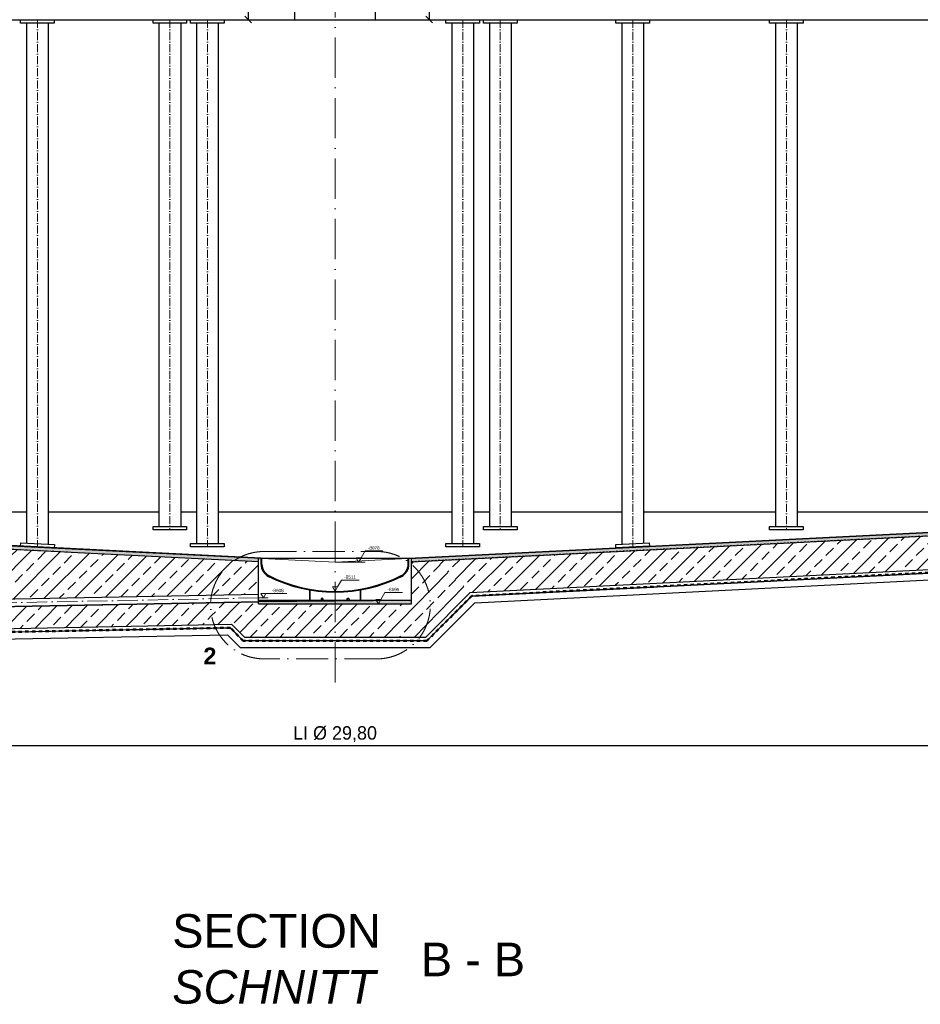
# Model space of a CAD drawing. Header units: millimetres. Extents: x -3395 to 5934498, y -177084 to 63013.
# Tile 32 of 256: x 36096 to 49501, y -53206 to -38552. Entities that reach past the tile are written whole.
import ezdxf

# ---------------------------------------------------------------- set-up
doc = ezdxf.new("R2010")
doc.units = ezdxf.units.MM
doc.linetypes.add('ACAD_ISO10W100', pattern=[18, 12, -3, 0, -3])
doc.linetypes.add('JIS_02_1.0', pattern=[2, 1, -1])
doc.layers.add('Bemaßung', color=7, linetype='Continuous', lineweight=9)
doc.layers.add('Beschriftung', color=7, linetype='Continuous', lineweight=9)
doc.styles.add('LBB3.5M1000', font='isocp.shx', dxfattribs={"height": 3.5})
doc.dimstyles.new('DIN', dxfattribs={"dimtxt": 2.5, "dimasz": 2.5, "dimexe": 1.25, "dimexo": 0.625, "dimtad": 1, "dimtih": 1, "dimdec": 4, "dimdsep": 46, "dimlunit": 6, "dimtxsty": 'Standard', "dimcen": 2.5, "dimadec": 0, "dimazin": 0, "dimtfac": 1, "dimtdec": 4, "dimtmove": 0, "dimatfit": 3, "dimfxl": 0, "dimtvp": 1, "dimtolj": 1, "dimtzin": 0, "dimarcsym": 0})
pattern_1 = [(45, (123584.55, 0), (-224.5064, 224.5064), []), (45, (123809.06, 0), (-224.5064, 224.5064), [158.75, -79.375])]
pattern_2 = [(45.645, (27336.25, -37728.7), (-227.0193, 221.965), []), (45.645, (27560.74, -37726.18), (-227.0193, 221.965), [158.75, -79.375])]

# ---------------------------------------------------------------- blocks, each defined once
blk = doc.blocks.new('_Oblique')
at = {"color": 0, "linetype": 'ByBlock', "lineweight": -2}
blk.add_line((-0.5, -0.5), (0.5, 0.5), dxfattribs=at)
blk = doc.blocks.new('*D116')
at = {"layer": 'Bemaßung', "color": 0, "lineweight": -2, "transparency": 16777216}
for p, q in [((55689, -47361), (55689, -49478)), ((25889, -48662), (25889, -49478)), ((25889, -49353), (55689, -49353))]:
    blk.add_line(p, q, dxfattribs=at)
at = {"layer": 'DEFPOINTS', "color": 0, "transparency": 16777216}
for p in [(55689, -46661), (25889, -47962), (55689, -49353)]:
    blk.add_point(p, dxfattribs=at)
at = {"layer": 'Bemaßung', "color": 0, "lineweight": -2, "transparency": 16777216, "xscale": 100, "yscale": 100, "zscale": 100, "rotation": 180}
blk.add_blockref('_Oblique', (25889, -49353), dxfattribs=at)
at = {"layer": 'Bemaßung', "color": 0, "lineweight": -2, "transparency": 16777216, "xscale": 100, "yscale": 100, "zscale": 100}
blk.add_blockref('_Oblique', (55689, -49353), dxfattribs=at)
at = {"layer": 'Bemaßung', "color": 0, "transparency": 16777216, "insert": (40789, -49186), "char_height": 200, "attachment_point": 5}
blk.add_mtext('\\A1;LI %%c 29,80', dxfattribs=at)
blk = doc.blocks.new('*D122')
at = {"layer": 'Bemaßung', "color": 0, "lineweight": -2, "transparency": 16777216}
blk.add_line((39495, -38050), (39495, -38550), dxfattribs=at)
at = {"layer": 'DEFPOINTS', "color": 0, "transparency": 16777216}
for p in [(39495, -38050), (39495, -38550), (39495, -38550)]:
    blk.add_point(p, dxfattribs=at)
at = {"layer": 'Bemaßung', "color": 0, "lineweight": -2, "transparency": 16777216, "xscale": 100, "yscale": 100, "zscale": 100}
for p, rotation in [((39495, -38050), 90), ((39495, -38550), 270)]:
    blk.add_blockref('_Oblique', p, dxfattribs=dict(at, rotation=rotation))
at = {"layer": 'Bemaßung', "color": 0, "transparency": 16777216, "insert": (39345, -38300), "char_height": 200, "attachment_point": 5, "rotation": 90}
blk.add_mtext('\\A1;50', dxfattribs=at)
blk = doc.blocks.new('*D123')
at = {"layer": 'Bemaßung', "color": 0, "lineweight": -2, "transparency": 16777216}
blk.add_line((42192, -38050), (42192, -38550), dxfattribs=at)
at = {"layer": 'DEFPOINTS', "color": 0, "transparency": 16777216}
for p in [(42192, -38050), (42192, -38550), (42192, -38550)]:
    blk.add_point(p, dxfattribs=at)
at = {"layer": 'Bemaßung', "color": 0, "lineweight": -2, "transparency": 16777216, "xscale": 100, "yscale": 100, "zscale": 100}
for p, rotation in [((42192, -38050), 90), ((42192, -38550), 270)]:
    blk.add_blockref('_Oblique', p, dxfattribs=dict(at, rotation=rotation))
at = {"layer": 'Bemaßung', "color": 0, "transparency": 16777216, "insert": (42042, -38300), "char_height": 200, "attachment_point": 5, "rotation": 90}
blk.add_mtext('\\A1;50', dxfattribs=at)

msp = doc.modelspace()

# ---------------------------------------------------------------- hatches: boundary and pattern name
at = {"lineweight": 13}
h = msp.add_hatch(dxfattribs=at)
h.set_pattern_fill('ANSI33', color=256, scale=50, style=0)
h.set_pattern_definition(pattern_1)
h.paths.add_polyline_path([(25674.44271, -46051.64424), (25649.44271, -46051.64424), (25649.44271, -46055.16414), (25654.44271, -46055.16414)], flags=16)
edge = h.paths.add_edge_path()
edge.add_line((25174.44271, -47374.12393), (38950.63321, -47113.9751))
edge.add_arc((39735.16349, -47266.23479), 799.1688, 123.892191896, 169.016718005, ccw=False)
edge.add_line((39289.5214, -46602.85413), (25835.44271, -45930.15019))
edge.add_line((25835.44271, -45930.15019), (25835.44271, -45980.15019))
edge.add_line((25835.44271, -45980.15019), (25659.79524, -45980.15019))
edge.add_arc((25649.44271, -45980.15019), 10.35253, -180, 0, ccw=False)
edge.add_line((25639.09017, -45980.15019), (25174.44271, -45980.15019))
edge.add_line((25174.44271, -45980.15019), (25174.44271, -47374.12393))
h = msp.add_hatch(dxfattribs=at)
h.set_pattern_fill('ANSI33', color=256, scale=50, style=0)
h.set_pattern_definition(pattern_1)
edge = h.paths.add_edge_path()
edge.add_line((56114.44271, -45980.15019), (55939.79524, -45980.15019))
edge.add_arc((55929.44271, -45980.15019), 10.35253, -180, 0, ccw=False)
edge.add_line((55919.09017, -45980.15019), (55743.44271, -45980.15019))
edge.add_line((55743.44271, -45980.15019), (55743.44271, -45930.15019))
edge.add_line((55743.44271, -45930.15019), (42289.36401, -46602.85413))
edge.add_arc((46803.20818, -42250.3021), 6270.52616, 223.957824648, 230.343393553)
edge.add_line((42801.45293, -47077.87429), (56114.44271, -46412.2248))
edge.add_line((56114.44271, -46412.2248), (56114.44271, -45980.15019))
h.paths.add_polyline_path([(55929.44271, -46051.64424), (55929.44271, -46055.16414), (55934.44271, -46055.16414), (55954.44271, -46051.64424)], flags=16)
h = msp.add_hatch(dxfattribs=at)
h.set_pattern_fill('ANSI33', color=256, scale=50, style=0)
h.set_pattern_definition(pattern_1)
edge = h.paths.add_edge_path()
edge.add_line((39651.44271, -46620.95019), (39289.5214, -46602.85413))
edge.add_arc((39762.19168, -47292.69091), 836.2368, 124.418609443, 167.667167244)
edge.add_line((38945.25243, -47114.0789), (39651.44271, -47100.45648))
edge.add_line((39651.44271, -47100.45648), (39651.44271, -46620.95019))
h = msp.add_hatch(dxfattribs=at)
h.set_pattern_fill('ANSI33', color=256, scale=50, style=0)
h.set_pattern_definition(pattern_2)
edge = h.paths.add_edge_path()
edge.add_line((42289.36401, -46602.85413), (41927.44271, -46620.95019))
edge.add_line((41927.44271, -46620.95019), (41927.44271, -47244.77774))
edge.add_line((41927.44271, -47244.77774), (40789.44271, -47244.77774))
edge.add_line((40789.44271, -47244.77774), (40789.44271, -47744.77774))
edge.add_line((40789.44271, -47744.77774), (42134.54949, -47744.77774))
edge.add_line((42134.54949, -47744.77774), (42801.6082, -47077.87429))
edge.add_line((42801.6082, -47077.87429), (42801.29767, -47077.87429))
edge.add_arc((46850.79074, -42200.33), 6339.46626, 223.98443279, 230.29945913, ccw=False)
h = msp.add_hatch(color=256)
h.dxf.hatch_style = 1
h.paths.add_polyline_path([(40605.62507, -47167.69231), (40605.99878, -47167.2401, 0.6301564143), (40581.44261, -47178.62033), (40581.44261, -47194.77775), (40588.43755, -47178.59254, -0.3080631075)])
h = msp.add_hatch(color=256)
h.dxf.hatch_style = 1
h.paths.add_polyline_path([(40991.62507, -47167.69231), (40991.99878, -47167.2401, 0.6301564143), (40967.44261, -47178.62033), (40967.44261, -47194.77775), (40974.43755, -47178.59254, -0.3080631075)])
h = msp.add_hatch(dxfattribs=at)
h.set_pattern_fill('ANSI33', color=256, scale=50, style=0)
h.set_pattern_definition(pattern_2)
h.paths.add_polyline_path([(38936.88315, -47228.5616), (30128.30526, -47398.47921), (30225.27462, -47724.13902), (38990.01471, -47555.06705, -0.1046151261)])
h = msp.add_hatch(dxfattribs=at)
h.set_pattern_fill('ANSI33', color=256, scale=50, style=0)
h.set_pattern_definition(pattern_2)
edge = h.paths.add_edge_path()
edge.add_line((40789.44271, -47244.77774), (39651.44271, -47244.77774))
edge.add_line((39651.44271, -47244.77774), (39651.44271, -47214.77774))
edge.add_line((39651.44271, -47214.77774), (38935.52977, -47228.58771))
edge.add_arc((39764.10072, -47258.09662), 829.09625, 177.960317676, 200.988816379)
edge.add_line((38990.01471, -47555.06705), (39249.61749, -47550.05931))
edge.add_line((39249.61749, -47550.05931), (39444.33592, -47744.77774))
edge.add_line((39444.33592, -47744.77774), (40789.44271, -47744.77774))
edge.add_line((40789.44271, -47744.77774), (40789.44271, -47244.77774))
at = {"layer": 'Bemaßung', "lineweight": 9}
h = msp.add_hatch(dxfattribs=at)
h.set_pattern_fill('ANSI36', color=256, scale=3)
h.paths.add_polyline_path([(25835.44271, -45880.08773), (25835.44271, -45930.15019), (39289.5214, -46602.85413, -0.0283571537), (39367.44869, -46556.68803)])
h.paths.add_polyline_path([(39651.44271, -46570.88773), (39367.44869, -46556.68803, 0.0283571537), (39289.5214, -46602.85413), (39651.44271, -46620.95019)])
h = msp.add_hatch(dxfattribs=at)
h.set_pattern_fill('ANSI36', color=256, scale=3)
h.paths.add_polyline_path([(55743.44271, -45880.08773), (55743.44271, -45930.15019), (42289.36401, -46602.85413, 0.0283571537), (42211.43672, -46556.68803)])
h.paths.add_polyline_path([(41927.44271, -46570.88773), (42211.43672, -46556.68803, -0.0283571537), (42289.36401, -46602.85413), (41927.44271, -46620.95019)])
h = msp.add_hatch(dxfattribs=at)
h.set_pattern_fill('ANSI36', color=256, scale=3)
h.paths.add_polyline_path([(41927.44271, -47194.77774), (41461.11415, -47198.87553), (41453.13183, -47212.70132), (41434.6125, -47244.77774), (41927.44271, -47244.77774)])
h.paths.add_polyline_path([(41415.41187, -47212.70132), (41453.13183, -47212.70132), (41461.11415, -47198.87553), (40789.44271, -47204.77774), (40789.44271, -47244.77774), (41433.9312, -47244.77774)])
h.paths.add_polyline_path([(41453.13183, -47212.70132), (41415.41187, -47212.70132), (41433.9312, -47244.77774), (41434.6125, -47244.77774)], flags=17)
h.paths.add_polyline_path([(40789.44271, -47204.77774), (39651.44271, -47214.77774), (39651.44271, -47244.77774), (40789.44271, -47244.77774)])

# ---------------------------------------------------------------- linework, layer by layer
at = {"linetype": 'ACAD_ISO10W100', "lineweight": 18, "ltscale": 50}
msp.add_line((40789.44271, -48418.76776), (40789.44271, -35671.59871), dxfattribs=at)
for p, q in [((40189.14602, -38554.77774), (40189.14602, -37940.77468)), ((41389.14602, -38554.77774), (41389.14602, -37965.41207)), ((25889.44271, -38554.77774), (55689.44271, -38554.77774)), ((36197.49271, -38604.77774), (36197.49271, -46340.11778)), ((36521.39271, -38604.77774), (36521.39271, -46356.31278)), ((38168.71178, -38604.77774), (38168.71178, -46094.77774)), ((38492.61178, -38604.77774), (38492.61178, -46094.77774)), ((38727.31007, -38604.77774), (38727.31007, -46348.27774)), ((39051.21007, -38604.77774), (39051.21007, -46348.27774)), ((42527.67535, -38604.77774), (42527.67535, -46348.27774)), ((42851.57535, -38604.77774), (42851.57535, -46348.27774)), ((43086.27363, -38604.77774), (43086.27363, -46094.77774)), ((43410.17363, -38604.77774), (43410.17363, -46094.77774)), ((45057.49271, -38604.77774), (45057.49271, -46356.31278)), ((45381.39271, -38604.77774), (45381.39271, -46340.11778)), ((47345.00713, -38604.77774), (47345.00713, -46094.77774)), ((47668.90713, -38604.77774), (47668.90713, -46094.77774)), ((39689.44271, -46564.77774), (25835.44271, -45872.07774)), ((39689.44271, -46572.78773), (25835.44271, -45880.08773)), ((39651.44271, -46620.95019), (25835.44271, -45930.15019)), ((34233.87828, -45874.77774), (36197.49271, -45874.77774)), ((36521.39271, -45874.77774), (38168.71178, -45874.77774)), ((38492.61178, -45874.77774), (38727.31007, -45874.77774)), ((39051.21007, -45874.77774), (42527.67535, -45874.77774)), ((41889.44271, -46564.77774), (55743.44271, -45872.07774)), ((41889.44271, -46572.78773), (55743.44271, -45880.08773)), ((41927.44271, -46620.95019), (55743.44271, -45930.15019)), ((42851.57535, -45874.77774), (43086.27363, -45874.77774)), ((43410.17363, -45874.77774), (45057.49271, -45874.77774)), ((45381.39271, -45874.77774), (47345.00713, -45874.77774)), ((47668.90713, -45874.77774), (49803.78806, -45874.77774)), ((42801.45293, -47077.87429), (56114.44271, -46412.2248)), ((42824.9267, -47130.76806), (56516.44052, -46446.19237)), ((39651.44271, -47244.77774), (39651.44271, -46570.88773)), ((39651.44271, -46620.95019), (39653.93959, -46571.01258)), ((39689.44271, -46564.77774), (41889.44271, -46564.77774)), ((39689.44271, -46658.83485), (39689.44271, -46564.77774)), ((39701.44271, -46658.83485), (39701.44271, -46564.77774)), ((41877.44271, -46658.83485), (41877.44271, -46564.77774)), ((41889.44271, -46658.83485), (41889.44271, -46564.77774)), ((41927.44271, -46620.95019), (41924.94583, -46571.01258)), ((41927.44271, -47244.77774), (41927.44271, -46570.88773)), ((42823.1879, -47126.85001), (56114.44271, -46462.28726)), ((42868.39663, -47228.71949), (55619.20461, -46591.17909)), ((24974.44271, -47383.57604), (39651.44271, -47100.45648)), ((24974.51214, -47387.17537), (39651.44271, -47104.05715)), ((40408.44271, -47039.53546), (40408.44271, -47194.77774)), ((40416.44271, -47040.92695), (40416.44271, -47194.77774)), ((41162.44273, -47040.92693), (41162.44274, -47194.77772)), ((41170.44273, -47039.53544), (41170.44274, -47194.77772)), ((42801.45293, -47077.87429), (42134.54949, -47744.77774)), ((42823.1879, -47126.85001), (42155.26017, -47794.77774)), ((42824.9267, -47130.76806), (42156.91702, -47798.77774)), ((24976.57771, -47494.25545), (39651.44271, -47211.17707)), ((24976.64714, -47497.85478), (39651.44271, -47214.77774)), ((41927.44271, -47194.77774), (39651.44271, -47214.77774)), ((41927.44271, -47194.77774), (39651.44271, -47194.77774)), ((39651.44271, -47244.77774), (41927.44271, -47244.77774)), ((42868.39663, -47228.71949), (42198.33838, -47898.77774)), ((42713.57746, -47236.46045), (42719.53204, -47236.16272)), ((25740.68031, -47810.64692), (39249.61749, -47550.05931)), ((25767.49301, -47854.5449), (39229.30789, -47600.46038)), ((25769.18169, -47858.51307), (39227.68312, -47604.49247)), ((39227.68312, -47604.49247), (39421.96839, -47798.77774)), ((39229.30789, -47600.46038), (39423.62525, -47794.77774)), ((39249.61749, -47550.05931), (39444.33592, -47744.77774)), ((25805.69467, -47963.42144), (39187.06392, -47705.29462)), ((39187.06392, -47705.29462), (39380.54704, -47898.77774)), ((42134.54949, -47744.77774), (39444.33592, -47744.77774)), ((42198.33838, -47898.77774), (39380.54704, -47898.77774)), ((42156.91702, -47798.77774), (39421.96839, -47798.77774)), ((42155.26017, -47794.77774), (39423.62525, -47794.77774))]:
    msp.add_line(p, q)
at = {"linetype": 'ACAD_ISO10W100', "lineweight": 18, "ltscale": 10}
for p, q in [((36359.44271, -38554.77774), (36359.44271, -46398.27774)), ((38330.66178, -38554.77774), (38330.66178, -46144.77774)), ((38889.26007, -38554.77774), (38889.26007, -46398.27774)), ((42689.62535, -38554.77774), (42689.62535, -46398.27774)), ((43248.22363, -38554.77774), (43248.22363, -46144.77774)), ((45219.44271, -38554.77774), (45219.44271, -46398.27774)), ((47506.95713, -38554.77774), (47506.95713, -46144.77774))]:
    msp.add_line(p, q, dxfattribs=at)
at = {"linetype": 'JIS_02_1.0', "lineweight": 18, "ltscale": 25}
for p, q in [((39651.64246, -46616.95518), (25835.44271, -45926.1452)), ((41927.24296, -46616.95518), (55743.44271, -45926.1452))]:
    msp.add_line(p, q, dxfattribs=at)
at = {"lineweight": 9}
for q in [(39701.44271, -46573.38773), (41877.44271, -46573.38773)]:
    msp.add_line((40789.44271, -46627.78773), q, dxfattribs=at)
at = {"linetype": 'ACAD_ISO10W100', "lineweight": 18, "ltscale": 40}
for p, q in [((39735.16349, -46467.06599), (41408.51516, -46467.06599)), ((41408.51516, -48065.4036), (39735.16349, -48065.4036))]:
    msp.add_line(p, q, dxfattribs=at)
at = {"linetype": 'ACAD_ISO10W100', "lineweight": 18, "ltscale": 25}
for p, q in [((24953.17012, -47441.14702), (39651.44271, -47157.61711)), ((39651.44271, -47157.61711), (39793.16366, -47157.61711))]:
    msp.add_line(p, q, dxfattribs=at)
for points in [[(36609.44271, -38604.77774), (36109.44271, -38604.77774), (36109.44271, -38554.77774), (36609.44271, -38554.77774)], [(38580.66178, -38604.77774), (38080.66178, -38604.77774), (38080.66178, -38554.77774), (38580.66178, -38554.77774)], [(39139.26007, -38604.77774), (38639.26007, -38604.77774), (38639.26007, -38554.77774), (39139.26007, -38554.77774)], [(42939.62535, -38604.77774), (42439.62535, -38604.77774), (42439.62535, -38554.77774), (42939.62535, -38554.77774)], [(43498.22363, -38604.77774), (42998.22363, -38604.77774), (42998.22363, -38554.77774), (43498.22363, -38554.77774)], [(45469.44271, -38604.77774), (44969.44271, -38604.77774), (44969.44271, -38554.77774), (45469.44271, -38554.77774)], [(47756.95713, -38604.77774), (47256.95713, -38604.77774), (47256.95713, -38554.77774), (47756.95713, -38554.77774)], [(38580.66178, -46144.77774), (38080.66178, -46144.77774), (38080.66178, -46094.77774), (38580.66178, -46094.77774)], [(43498.22363, -46144.77774), (42998.22363, -46144.77774), (42998.22363, -46094.77774), (43498.22363, -46094.77774)], [(47756.95713, -46144.77774), (47256.95713, -46144.77774), (47256.95713, -46094.77774), (47756.95713, -46094.77774)], [(36608.92717, -46410.75196), (36109.551, -46385.78315), (36112.04788, -46335.84554), (36611.42405, -46360.81435)], [(39139.26007, -46398.27774), (38639.26007, -46398.27774), (38639.26007, -46348.27774), (39139.26007, -46348.27774)], [(42939.62535, -46398.27774), (42439.62535, -46398.27774), (42439.62535, -46348.27774), (42939.62535, -46348.27774)], [(45468.93029, -46385.80336), (44969.55412, -46410.77217), (44967.05724, -46360.83455), (45466.43341, -46335.86574)]]:
    msp.add_lwpolyline(points, close=True)
at = {"linetype": 'JIS_02_1.0', "lineweight": 50, "ltscale": 50}
msp.add_lwpolyline([(56515.46901, -46429.73556), (42824.0573, -47128.80903), (42156.08859, -47796.77774), (39422.79682, -47796.77774), (39228.49551, -47602.47643), (25768.33735, -47856.52898), (25403.08859, -48221.77774), (23224.44271, -48221.77774)], dxfattribs=at)
for points in [[(40581.44261, -47178.62033), (40581.44261, -47194.77775), (40611.4428, -47194.77775), (40611.4428, -47178.62033, 0.9878469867)], [(40581.44261, -47194.77775), (40588.43755, -47178.59254, -0.3080631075), (40605.62507, -47167.69231), (40605.99878, -47167.2401, 0.6301564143), (40581.44261, -47178.62033), (40581.44261, -47194.77775)], [(40997.4428, -47178.62033), (40997.4428, -47194.77775), (40967.44261, -47194.77775), (40967.44261, -47178.62033, -0.9878469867)], [(40967.44261, -47194.77775), (40974.43755, -47178.59254, -0.3080631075), (40991.62507, -47167.69231), (40991.99878, -47167.2401, 0.6301564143), (40967.44261, -47178.62033), (40967.44261, -47194.77775)]]:
    msp.add_lwpolyline(points, format="xyb", close=True)
at = {"linetype": 'ACAD_ISO10W100', "lineweight": 18, "ltscale": 40}
for centre, start, end in [((39735.16349, -47266.23479), 90, 270), ((41408.51516, -47266.23479), 270, 90)]:
    msp.add_arc(centre, 799.1688, start, end, dxfattribs=at)
for centre, radius, start, end in [((39889.44271, -46658.83485), 200, 180, 243.25631605), ((39889.44271, -46658.83485), 188, 180, 243.25631605), ((41689.44271, -46658.83485), 188, 296.74368395, 0), ((41689.44271, -46658.83485), 200, 296.74368395, 0), ((40789.44271, -44872.77774), 2200, 243.25631605, 296.74368395), ((40789.44271, -44872.77774), 2188, 243.25631605, 296.74368395)]:
    msp.add_arc(centre, radius, start, end)
at = {"layer": 'Bemaßung'}
for p, q in [((41178.37423, -46562.45485), (41237.67298, -46459.7464)), ((41237.67298, -46459.7464), (41498.322, -46459.7464)), ((40827.16266, -46995.44486), (40886.46141, -46892.73641)), ((40886.46141, -46892.73641), (41147.11043, -46892.73641)), ((39760.02314, -47092.28423), (40071.059, -47092.28423)), ((41471.99181, -47180.03488), (41531.29056, -47077.32643)), ((41531.29056, -47077.32643), (41791.93957, -47077.32643))]:
    msp.add_line(p, q, dxfattribs=at)
at = {"layer": 'Bemaßung', "lineweight": 9}
msp.add_line((40789.44271, -46627.78773), (41236.09766, -46627.78773), dxfattribs=at)
at = {"layer": 'Bemaßung'}
for points in [[(41140.65428, -46627.78773), (41178.37423, -46562.45485), (41102.93432, -46562.45485)], [(40789.44271, -47060.77774), (40827.16266, -46995.44486), (40751.72275, -46995.44486)], [(39722.30318, -47157.61711), (39760.02314, -47092.28423), (39684.58323, -47092.28423)], [(41434.27185, -47245.36776), (41471.99181, -47180.03488), (41396.55189, -47180.03488)]]:
    msp.add_lwpolyline(points, close=True, dxfattribs=at)

# ---------------------------------------------------------------- texts
at = {"layer": 'Bemaßung', "char_height": 50, "attachment_point": 5}
for s, insert in [('\\A1;-8078', (41364.48227, -46415.72856)), ('\\A1;-8511', (41013.2707, -46848.71857)), ('\\A1;-8608', (39937.21927, -47048.26639)), ('\\A1;-8695', (41658.09984, -47033.30859))]:
    msp.add_mtext(s, dxfattribs=dict(at, insert=insert))
at = {"layer": 'Beschriftung', "attachment_point": 1, "style": 'LBB3.5M1000'}
for s, insert, char_height, width in [('{\\fArial|b1|i0|c0|p34;2}', (38829.51222, -47897.84734), 250, 335.8461916), ('{\\fArial|b0|i0|c0|p34;SECTION\\P\\fArial|b0|i1|c0|p34;SCHNITT}', (38365.6014, -51863.96143), 500, 3443.0793233), ('{\\fArial|b0|i0|c0|p34;B - B}', (42066.04873, -52288.85038), 500, 1727.9872427)]:
    msp.add_mtext(s, dxfattribs=dict(at, insert=insert, char_height=char_height, width=width))

# ---------------------------------------------------------------- dimensions: what is measured, and where the dimension line sits
at = {"layer": 'Bemaßung'}
for base, p1, p2, picture, middle in [((39495.20683, -38549.77774), (39495.20683, -38049.77774), (39495.20683, -38549.77774), '*D122', (39345.20683, -38299.77774)), ((42192.35512, -38549.77774), (42192.35512, -38049.77774), (42192.35512, -38549.77774), '*D123', (42042.35512, -38299.77774))]:
    dim = msp.add_linear_dim(base=base, p1=p1, p2=p2, angle=90, text='50', dimstyle='DIN', override={"dimscale": 100, "dimtxt": 2, "dimasz": 1, "dimexe": 0, "dimexo": 0, "dimgap": 0.5, "dimtih": 0, "dimdec": 2, "dimblk1": 'Oblique', "dimblk2": 'Oblique', "dimsah": 1, "dimtmove": 2}, dxfattribs=at)
    dim.commit()
    dim.dimension.update_dxf_attribs({"geometry": picture, "text_midpoint": middle})
dim = msp.add_linear_dim(base=(55689.44271, -49353.07956), p1=(25889.44271, -47961.80594), p2=(55689.44271, -46661.41718), text='LI %%c 29,80', dimstyle='DIN', override={"dimscale": 100, "dimtxt": 2, "dimasz": 1, "dimexo": 7, "dimgap": 0.5, "dimtih": 0, "dimdec": 2, "dimblk1": 'Oblique', "dimblk2": 'Oblique', "dimsah": 1, "dimtmove": 2}, dxfattribs=at)
dim.commit()
dim.dimension.update_dxf_attribs({"geometry": '*D116', "text_midpoint": (40789.44271, -49186.41289)})

doc.saveas('drawing.dxf')
